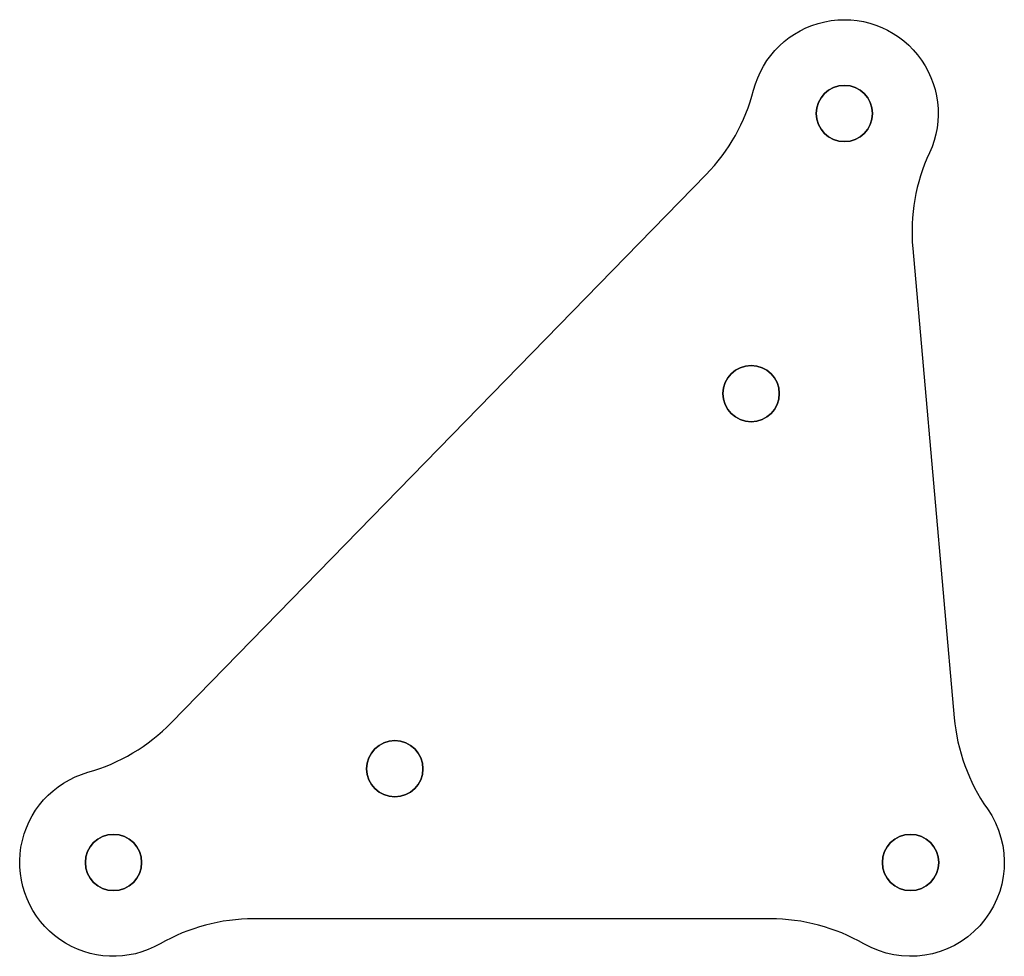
# Model space of a CAD drawing. Header units: millimetres. Extents: x -5 to 47.5, y -5 to 44.9.
import ezdxf

# ---------------------------------------------------------------- set-up
doc = ezdxf.new("R2010")
doc.units = ezdxf.units.MM
doc.layers.get('0').update_dxf_attribs({"linetype": 'CONTINUOUS'})

msp = doc.modelspace()

# ---------------------------------------------------------------- linework, layer by layer
msp.add_lwpolyline([(40.006, -4.333, 0.131326), (35.017, -3), (7.483, -3, 0.131326), (2.494, -4.333, -1.131815), (-1.359, 4.812, 0.131326), (3.079, 7.451), (31.598, 36.675, 0.131326), (34.128, 41.177, -1.096136), (43.508, 37.832, 0.131326), (42.619, 32.745), (44.83, 7.718, 0.131326), (46.597, 2.866, -0.801882)], format="xyb", close=True)
msp.add_lwpolyline([(40.006, -4.333, 0.131326), (35.017, -3), (7.483, -3, 0.131326), (2.494, -4.333, -1.131815), (-1.359, 4.812, 0.131326), (3.079, 7.451), (31.598, 36.675, 0.131326), (34.128, 41.177, -1.096136), (43.508, 37.832, 0.131326), (42.619, 32.745), (44.83, 7.718, 0.131326), (46.597, 2.866, -0.801882)], format="xyb", close=True)
at = {"extrusion": (0, 0, -1)}
for centre in [(-38.972, 39.936), (-34, 25), (-15, 5), (0, 0), (-42.5, 0)]:
    msp.add_circle(centre, 1.5, dxfattribs=at)
for centre in [(38.972, 39.936), (34, 25), (15, 5), (0, 0), (42.5, 0)]:
    msp.add_circle(centre, 1.5)

doc.saveas('drawing.dxf')
